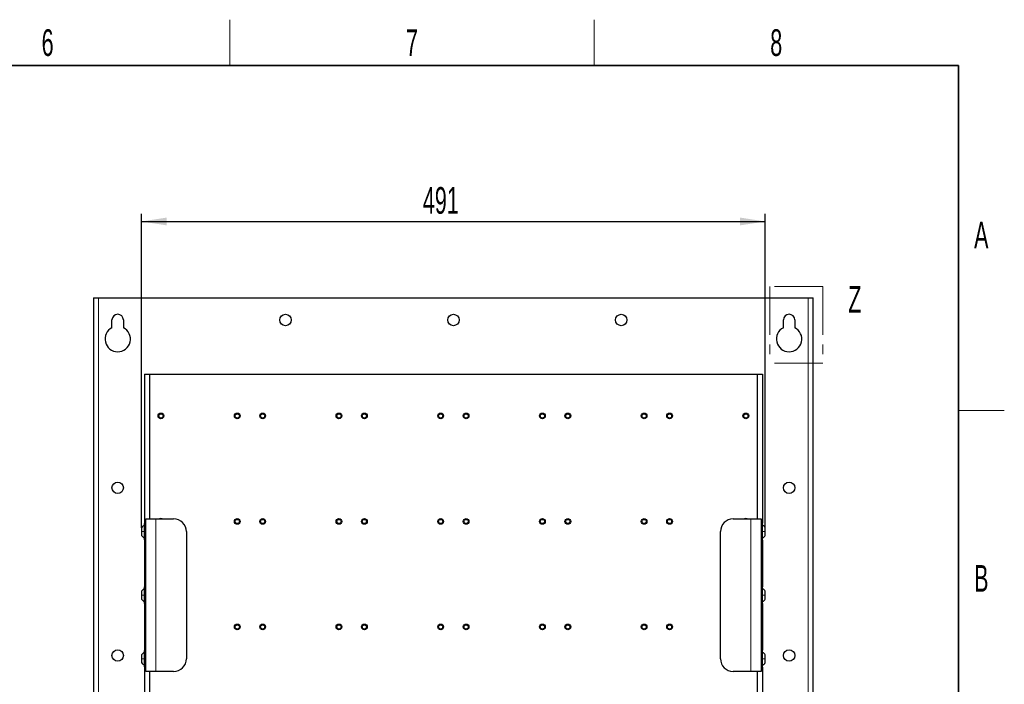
# Model space of a CAD drawing. Header units: millimetres. Extents: x 5 to 418, y 2 to 292.
# Tile 87 of 87: x 285 to 414, y 201 to 288. Entities that reach past the tile are written whole.
import ezdxf

# ---------------------------------------------------------------- set-up
doc = ezdxf.new("R2010")
doc.units = ezdxf.units.MM
doc.linetypes.add('PHANTOM', pattern=[12.7, 6.35, -1.27, 1.27, -1.27, 1.27, -1.27])
doc.layers.add('SLD-0', color=7, linetype='Continuous')
doc.styles.add('SLDTEXTSTYLE0', font='TXT', dxfattribs={"width": 0.605})
doc.dimstyles.new('SLDDIMSTYLE1', dxfattribs={"dimtxt": 3.5, "dimasz": 3.302, "dimexe": 0, "dimexo": 0.0625, "dimgap": 0.875, "dimtad": 1, "dimdec": 0, "dimlfac": 6, "dimrnd": 1e-09, "dimzin": 12, "dimdsep": 46, "dimtxsty": 'SLDTEXTSTYLE0', "dimsah": 1, "dimcen": 0.09, "dimadec": 0, "dimazin": 3, "dimtfac": 1, "dimtofl": 0, "dimtmove": 0, "dimatfit": 3, "dimfxl": 1, "dimfrac": 2, "dimtolj": 1, "dimtzin": 12, "dimarcsym": 0})

# ---------------------------------------------------------------- blocks, each defined once
blk = doc.blocks.new('_D_9')
at = {"layer": 'SLD-0', "color": 7}
for p, q in [((300.91, 221.89), (300.91, 263.04)), ((300.91, 262.04), (382.67, 262.04)), ((382.67, 221.89), (382.67, 263.04))]:
    blk.add_line(p, q, dxfattribs=at)
for points in [[(300.91, 262.04), (304.21, 261.53), (304.21, 262.55)], [(382.67, 262.04), (379.37, 262.55), (379.37, 261.53)]]:
    blk.add_solid(points, dxfattribs=at)
at = {"layer": 'SLD-0', "color": 7, "insert": (337.78, 266.55), "char_height": 3.5, "attachment_point": 1, "style": 'SLDTEXTSTYLE0'}
blk.add_mtext('491', dxfattribs=at)

msp = doc.modelspace()

# ---------------------------------------------------------------- linework, layer by layer
at = {"color": 7, "linetype": 'PHANTOM', "lineweight": 18}
for p, q in [((383.2458, 253.5269), (383.2458, 243.4826)), ((390.2272, 253.5269), (383.2458, 253.5269)), ((390.2272, 253.5269), (390.2272, 243.4826)), ((390.2272, 243.4826), (383.2458, 243.4826))]:
    msp.add_line(p, q, dxfattribs=at)
at = {"color": 7, "linetype": 'Continuous', "lineweight": 25}
for p, q in [((294.6241, 252.0387), (294.6241, 92.8721)), ((294.6241, 252.0387), (295.2908, 252.0387)), ((295.2908, 252.0387), (388.2908, 252.0387)), ((388.2908, 252.0387), (388.9574, 252.0387)), ((388.9574, 92.8721), (388.9574, 252.0387)), ((297.0408, 248.1104), (297.0408, 249.1221)), ((298.5408, 249.1221), (298.5408, 248.1104)), ((385.0408, 248.1104), (385.0408, 249.1221)), ((386.5408, 249.1221), (386.5408, 248.1104)), ((301.2908, 242.0387), (301.2908, 222.4799)), ((301.2908, 242.0387), (301.9574, 242.0387)), ((301.9574, 242.0387), (301.9574, 223.0387)), ((301.9574, 242.0387), (381.6241, 242.0387)), ((381.6241, 242.0387), (381.6241, 223.0387)), ((381.6241, 242.0387), (382.2908, 242.0387)), ((382.2908, 242.0387), (382.2908, 222.4799)), ((301.2574, 222.4054), (301.2574, 221.3721)), ((301.4574, 223.0387), (302.7908, 223.0387)), ((301.4574, 203.0387), (301.4574, 223.0387)), ((302.7908, 223.0387), (305.1241, 223.0387)), ((378.4574, 223.0387), (380.7908, 223.0387)), ((380.7908, 223.0387), (382.1241, 223.0387)), ((382.1241, 223.0387), (382.1241, 203.0387)), ((382.3241, 220.3387), (382.3241, 222.4054)), ((300.9074, 221.8854), (300.9074, 221.3721)), ((300.9074, 221.3721), (300.9074, 220.8587)), ((301.2574, 221.3721), (301.2574, 220.3387)), ((306.7908, 221.3721), (306.7908, 204.7054)), ((376.7908, 204.7054), (376.7908, 221.3721)), ((382.6741, 221.3721), (382.6741, 221.8854)), ((382.6741, 220.8587), (382.6741, 221.3721)), ((301.2908, 220.2642), (301.2908, 214.1466)), ((382.2908, 220.2642), (382.2908, 214.1466)), ((300.9074, 213.5521), (300.9074, 213.0387)), ((300.9074, 213.0387), (300.9074, 212.5254)), ((301.2574, 214.0721), (301.2574, 212.0054)), ((382.3241, 213.0387), (382.3241, 214.0721)), ((382.3241, 212.0054), (382.3241, 213.0387)), ((382.6741, 213.0387), (382.6741, 213.5521)), ((382.6741, 212.5254), (382.6741, 213.0387)), ((301.2908, 211.9309), (301.2908, 205.8133)), ((382.2908, 211.9309), (382.2908, 205.8133)), ((300.9074, 205.2187), (300.9074, 204.7054)), ((301.2574, 205.7387), (301.2574, 204.7054)), ((382.3241, 203.6721), (382.3241, 205.7387)), ((382.6741, 204.7054), (382.6741, 205.2187)), ((300.9074, 204.7054), (300.9074, 204.1921)), ((301.2574, 204.7054), (301.2574, 203.6721)), ((382.6741, 204.1921), (382.6741, 204.7054)), ((301.2908, 203.5975), (301.2908, 164.1466)), ((302.7908, 203.0387), (301.4574, 203.0387)), ((301.9574, 203.0387), (301.9574, 164.7054)), ((305.1241, 203.0387), (302.7908, 203.0387)), ((380.7908, 203.0387), (378.4574, 203.0387)), ((382.1241, 203.0387), (380.7908, 203.0387)), ((381.6241, 203.0387), (381.6241, 164.7054)), ((382.2908, 203.5975), (382.2908, 164.1466))]:
    msp.add_line(p, q, dxfattribs=at)
at = {"color": 7, "linetype": 'Continuous', "lineweight": 18}
for p, q in [((295.2908, 252.0387), (295.2908, 92.8721)), ((388.2908, 92.8721), (388.2908, 252.0387)), ((302.7908, 203.0387), (302.7908, 223.0387)), ((380.7908, 223.0387), (380.7908, 203.0387))]:
    msp.add_line(p, q, dxfattribs=at)
at = {"color": 7, "linetype": 'Continuous', "lineweight": 25}
for centre, radius in [((319.7908, 249.1221), 0.75), ((341.7908, 249.1221), 0.75), ((363.7908, 249.1221), 0.75), ((303.4574, 236.5387), 0.375), ((303.4574, 236.5387), 0.275), ((313.4574, 236.5387), 0.375), ((313.4574, 236.5387), 0.275), ((316.7908, 236.5387), 0.375), ((316.7908, 236.5387), 0.275), ((326.7908, 236.5387), 0.375), ((326.7908, 236.5387), 0.275), ((330.1241, 236.5387), 0.375), ((330.1241, 236.5387), 0.275), ((340.1241, 236.5387), 0.375), ((340.1241, 236.5387), 0.275), ((343.4574, 236.5387), 0.375), ((343.4574, 236.5387), 0.275), ((353.4574, 236.5387), 0.375), ((353.4574, 236.5387), 0.275), ((356.7908, 236.5387), 0.375), ((356.7908, 236.5387), 0.275), ((366.7908, 236.5387), 0.375), ((366.7908, 236.5387), 0.275), ((370.1241, 236.5387), 0.375), ((370.1241, 236.5387), 0.275), ((380.1241, 236.5387), 0.375), ((380.1241, 236.5387), 0.275), ((297.7908, 227.1221), 0.75), ((385.7908, 227.1221), 0.75), ((313.4574, 222.7054), 0.375), ((313.4574, 222.7054), 0.275), ((316.7908, 222.7054), 0.375), ((316.7908, 222.7054), 0.275), ((326.7908, 222.7054), 0.375), ((326.7908, 222.7054), 0.275), ((330.1241, 222.7054), 0.375), ((330.1241, 222.7054), 0.275), ((340.1241, 222.7054), 0.375), ((340.1241, 222.7054), 0.275), ((343.4574, 222.7054), 0.375), ((343.4574, 222.7054), 0.275), ((353.4574, 222.7054), 0.375), ((353.4574, 222.7054), 0.275), ((356.7908, 222.7054), 0.375), ((356.7908, 222.7054), 0.275), ((366.7908, 222.7054), 0.375), ((366.7908, 222.7054), 0.275), ((370.1241, 222.7054), 0.375), ((370.1241, 222.7054), 0.275), ((313.4574, 208.8721), 0.375), ((313.4574, 208.8721), 0.275), ((316.7908, 208.8721), 0.375), ((316.7908, 208.8721), 0.275), ((326.7908, 208.8721), 0.375), ((326.7908, 208.8721), 0.275), ((330.1241, 208.8721), 0.375), ((330.1241, 208.8721), 0.275), ((340.1241, 208.8721), 0.375), ((340.1241, 208.8721), 0.275), ((343.4574, 208.8721), 0.375), ((343.4574, 208.8721), 0.275), ((353.4574, 208.8721), 0.375), ((353.4574, 208.8721), 0.275), ((356.7908, 208.8721), 0.375), ((356.7908, 208.8721), 0.275), ((366.7908, 208.8721), 0.375), ((366.7908, 208.8721), 0.275), ((370.1241, 208.8721), 0.375), ((370.1241, 208.8721), 0.275), ((297.7908, 205.1221), 0.75), ((385.7908, 205.1221), 0.75)]:
    msp.add_circle(centre, radius, dxfattribs=at)
for centre, radius, start, end in [((297.7908, 249.1221), 0.75, 360, 180), ((385.7908, 249.1221), 0.75, 0, 180), ((297.7908, 246.6221), 1.6667, 116.743684, 63.256316), ((385.7908, 246.6221), 1.6667, 116.743684, 63.256316), ((301.3574, 222.4054), 0.1, 0, 180), ((303.4574, 222.7054), 0.375, 62.733956, 117.266044), ((305.1241, 221.3721), 1.6667, 360, 90), ((378.4574, 221.3721), 1.6667, 90, 180), ((380.1241, 222.7054), 0.375, 62.733956, 117.266044), ((382.2241, 222.4054), 0.1, 0, 180), ((301.3574, 220.3387), 0.1, 180, 0), ((382.2241, 220.3387), 0.1, 180, 0), ((301.3574, 214.0721), 0.1, 0, 180), ((382.2241, 214.0721), 0.1, 0, 180), ((301.3574, 212.0054), 0.1, 180, 0), ((382.2241, 212.0054), 0.1, 180, 0), ((301.3574, 205.7387), 0.1, 0, 180), ((382.2241, 205.7387), 0.1, 0, 180), ((305.1241, 204.7054), 1.6667, 270, 360), ((378.4574, 204.7054), 1.6667, 180, 270), ((301.3574, 203.6721), 0.1, 180, 0), ((382.2241, 203.6721), 0.1, 180, 0)]:
    msp.add_arc(centre, radius, start, end, dxfattribs=at)
for points in [[(301.2574, 222.2054), (301.1897, 222.1623), (301.0543, 222.0762), (300.9564, 221.949), (300.9074, 221.8854)], [(382.6741, 221.8854), (382.6251, 221.949), (382.5272, 222.0762), (382.3918, 222.1623), (382.3241, 222.2054)], [(300.9074, 220.8587), (300.9564, 220.7951), (301.0543, 220.668), (301.1897, 220.5818), (301.2574, 220.5387)], [(382.3241, 220.5387), (382.3918, 220.5818), (382.5272, 220.668), (382.6251, 220.7951), (382.6741, 220.8587)], [(301.2574, 213.8721), (301.1897, 213.829), (301.0543, 213.7428), (300.9564, 213.6157), (300.9074, 213.5521)], [(382.6741, 213.5521), (382.6251, 213.6157), (382.5272, 213.7428), (382.3918, 213.829), (382.3241, 213.8721)], [(300.9074, 212.5254), (300.9564, 212.4618), (301.0543, 212.3346), (301.1897, 212.2485), (301.2574, 212.2054)], [(382.3241, 212.2054), (382.3918, 212.2485), (382.5272, 212.3346), (382.6251, 212.4618), (382.6741, 212.5254)], [(301.2574, 205.5387), (301.1897, 205.4957), (301.0543, 205.4095), (300.9564, 205.2823), (300.9074, 205.2187)], [(382.6741, 205.2187), (382.6251, 205.2823), (382.5272, 205.4095), (382.3918, 205.4957), (382.3241, 205.5387)], [(300.9074, 204.1921), (300.9564, 204.1285), (301.0543, 204.0013), (301.1897, 203.9151), (301.2574, 203.8721)], [(382.3241, 203.8721), (382.3918, 203.9151), (382.5272, 204.0013), (382.6251, 204.1285), (382.6741, 204.1921)]]:
    msp.add_open_spline(points, degree=3, dxfattribs=at)
at = {"color": 7, "linetype": 'Continuous', "lineweight": 18}
for points in [[(301.2574, 221.3721), (301.1897, 221.3721), (301.0543, 221.3721), (300.9564, 221.3721), (300.9074, 221.3721)], [(382.3241, 221.3721), (382.3918, 221.3721), (382.5272, 221.3721), (382.6251, 221.3721), (382.6741, 221.3721)], [(301.2574, 213.0387), (301.1897, 213.0387), (301.0543, 213.0387), (300.9564, 213.0387), (300.9074, 213.0387)], [(382.3241, 213.0387), (382.3918, 213.0387), (382.5272, 213.0387), (382.6251, 213.0387), (382.6741, 213.0387)], [(301.2574, 204.7054), (301.1897, 204.7054), (301.0543, 204.7054), (300.9564, 204.7054), (300.9074, 204.7054)], [(382.3241, 204.7054), (382.3918, 204.7054), (382.5272, 204.7054), (382.6251, 204.7054), (382.6741, 204.7054)]]:
    msp.add_open_spline(points, degree=3, dxfattribs=at)
at = {"layer": 'SLD-0', "lineweight": 18}
for p, q in [((312.5, 282.5), (312.5, 288.5)), ((360.25, 282.5), (360.25, 288.5)), ((408, 237.25), (414, 237.25))]:
    msp.add_line(p, q, dxfattribs=at)
at = {"layer": 'SLD-0', "lineweight": 35}
for p, q in [((408, 282.5), (26, 282.5)), ((408, 12), (408, 282.5))]:
    msp.add_line(p, q, dxfattribs=at)

# ---------------------------------------------------------------- texts
at = {"color": 7, "linetype": 'PHANTOM', "lineweight": 18, "insert": (393.5395, 253.5702), "char_height": 3.5, "attachment_point": 1, "style": 'SLDTEXTSTYLE0'}
msp.add_mtext('Z', dxfattribs=at)
at = {"layer": 'SLD-0', "char_height": 3.5, "attachment_point": 2, "style": 'SLDTEXTSTYLE0'}
for s, insert in [('6', (288.6027, 287.243)), ('7', (336.3527, 287.243)), ('8', (384.1027, 287.243)), ('A', (410.9816, 262.0011)), ('B', (410.9816, 217.0011))]:
    msp.add_mtext(s, dxfattribs=dict(at, insert=insert))

# ---------------------------------------------------------------- dimensions: what is measured, and where the dimension line sits
at = {"layer": 'SLD-0', "color": 7}
dim = msp.add_linear_dim(base=(382.6741, 262.0387), p1=(300.9074, 221.8854), p2=(382.6741, 221.8854), dimstyle='SLDDIMSTYLE1', dxfattribs=at)
dim.commit()
dim.dimension.update_dxf_attribs({"geometry": '_D_9', "text_midpoint": (341.7908, 262.0387), "dimtype": 160})

doc.saveas('drawing.dxf')
